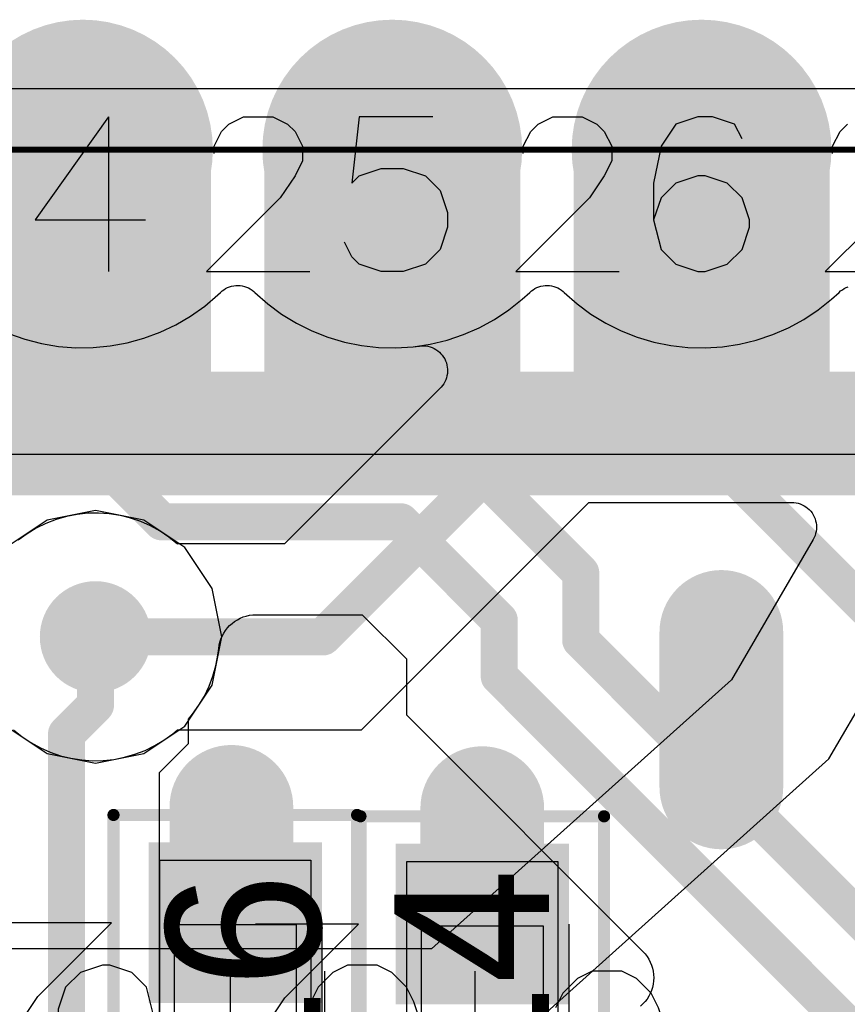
# Model space of a CAD drawing. Header units: millimetres. Extents: x 0 to 559, y 0 to 433.
# Tile 23 of 65: x 91.82 to 95.21, y 101.21 to 105.25. Entities that reach past the tile are written whole.
import ezdxf

# ---------------------------------------------------------------- set-up
doc = ezdxf.new("R2010")
doc.units = ezdxf.units.MM
for name, color, linetype in [('BottomLayer', 5, 'Continuous'), ('BottomPaste', 16, 'Continuous'), ('BottomSolder', 6, 'Continuous'), ('KeepOutLayer', 6, 'Continuous'), ('Mechanical10', 56, 'Continuous'), ('Mechanical11', 56, 'Continuous'), ('Mechanical12', 56, 'Continuous'), ('Mechanical9', 56, 'Continuous'), ('MidLayer1', 16, 'Continuous'), ('MidLayer2', 76, 'Continuous'), ('MultiLayer', 9, 'Continuous'), ('TopLayer', 1, 'Continuous'), ('TopOverlay', 2, 'Continuous'), ('TopPaste', 8, 'Continuous'), ('TopSolder', 216, 'Continuous'), ('ViaHoleLayer', 16, 'Continuous')]:
    doc.layers.add(name, color=color, linetype=linetype)

# ---------------------------------------------------------------- blocks, each defined once
blk = doc.blocks.new('11X1MM_BOT_PAD_19_TO_29_SMD_101')
at = {"layer": 'BottomLayer'}
for points in [[(-3.31, 0.5), (-4.31, 0.5), (-3.31, -0.5), (-4.31, -0.5)], [(-2.04, 0.5), (-3.04, 0.5), (-2.04, -0.5), (-3.04, -0.5)], [(-0.77, 0.5), (-1.77, 0.5), (-0.77, -0.5), (-1.77, -0.5)]]:
    blk.add_solid(points, dxfattribs=at)
at = {"layer": 'BottomPaste'}
for points in [[(-3.31, 0.5), (-4.31, 0.5), (-3.31, -0.5), (-4.31, -0.5)], [(-2.04, 0.5), (-3.04, 0.5), (-2.04, -0.5), (-3.04, -0.5)], [(-0.77, 0.5), (-1.77, 0.5), (-0.77, -0.5), (-1.77, -0.5)]]:
    blk.add_solid(points, dxfattribs=at)
at = {"layer": 'BottomSolder'}
for points in [[(-3.2846, 0.5254), (-4.3354, 0.5254), (-3.2846, -0.5254), (-4.3354, -0.5254)], [(-2.0146, 0.5254), (-3.0654, 0.5254), (-2.0146, -0.5254), (-3.0654, -0.5254)], [(-0.7446, 0.5254), (-1.7954, 0.5254), (-0.7446, -0.5254), (-1.7954, -0.5254)]]:
    blk.add_solid(points, dxfattribs=at)
at = {"layer": 'Mechanical12'}
for p, q in [((7.1001, 0.7501), (-7.1001, 0.7501)), ((-7.1001, -0.7501), (7.1001, -0.7501))]:
    blk.add_line(p, q, dxfattribs=at)
at = {"layer": 'Mechanical9'}
for p, q in [((-4.318, 0), (-4.7412, 0)), ((-4.6203, -0.3023), (-4.318, 0)), ((-3.825, 0), (-3.9156, -0.0302)), ((-3.7947, 0), (-3.825, 0)), ((-3.704, -0.0302), (-3.7947, 0)), ((-3.048, 0), (-3.4712, 0)), ((-3.3503, -0.3023), (-3.048, 0)), ((-2.6759, -0.0302), (-2.5852, 0)), ((-2.5852, 0), (-2.4945, 0)), ((-2.4945, 0), (-2.4038, -0.0302)), ((-1.778, 0), (-2.2012, 0)), ((-2.0803, -0.3023), (-1.778, 0)), ((-1.3756, -0.6349), (-1.3756, 0)), ((-3.9156, -0.0302), (-3.9761, -0.0907)), ((-3.6436, -0.0907), (-3.704, -0.0302)), ((-2.7363, -0.0907), (-2.6759, -0.0302)), ((-2.4038, -0.0302), (-2.3736, -0.0605)), ((-2.3736, -0.0605), (-2.3433, -0.1209)), ((-3.9761, -0.0907), (-4.0063, -0.1814)), ((-3.6133, -0.2116), (-3.6436, -0.0907)), ((-2.7666, -0.1814), (-2.7363, -0.0907)), ((-4.0063, -0.1814), (-4.0063, -0.2116)), ((-2.7666, -0.2419), (-2.7666, -0.1814)), ((-4.0063, -0.2116), (-3.9761, -0.3023)), ((-3.6436, -0.3023), (-3.6133, -0.2116)), ((-3.6133, -0.3628), (-3.6133, -0.2116)), ((-2.7363, -0.3325), (-2.7666, -0.2419)), ((-1.0733, -0.2116), (-1.5268, -0.2116)), ((-1.3756, -0.6349), (-1.0733, -0.2116)), ((-3.9761, -0.3023), (-3.9156, -0.3628)), ((-3.704, -0.3628), (-3.6436, -0.3023)), ((-3.4108, -0.393), (-3.3503, -0.3023)), ((-2.1408, -0.393), (-2.0803, -0.3023)), ((-3.9156, -0.3628), (-3.825, -0.393)), ((-3.7947, -0.393), (-3.704, -0.3628)), ((-3.6436, -0.5139), (-3.6133, -0.3628)), ((-2.6759, -0.393), (-2.7363, -0.3325)), ((-2.4038, -0.6349), (-2.3736, -0.3628)), ((-2.3736, -0.3628), (-2.4038, -0.393)), ((-3.825, -0.393), (-3.7947, -0.393)), ((-3.441, -0.4535), (-3.4108, -0.393)), ((-2.5852, -0.4232), (-2.6759, -0.393)), ((-2.4038, -0.393), (-2.4945, -0.4232)), ((-2.171, -0.4535), (-2.1408, -0.393)), ((-2.4945, -0.4232), (-2.5852, -0.4232)), ((-4.3482, -0.4837), (-4.3482, -0.5139)), ((-3.441, -0.5139), (-3.441, -0.4535)), ((-3.0782, -0.4837), (-3.0782, -0.5139)), ((-2.171, -0.5139), (-2.171, -0.4535)), ((-1.8082, -0.4837), (-1.8082, -0.5139)), ((-4.3482, -0.5139), (-4.3785, -0.5744)), ((-3.704, -0.6046), (-3.6436, -0.5139)), ((-3.4108, -0.5744), (-3.441, -0.5139)), ((-3.0782, -0.5139), (-3.1085, -0.5744)), ((-2.1408, -0.5744), (-2.171, -0.5139)), ((-1.8082, -0.5139), (-1.8385, -0.5744)), ((-3.9761, -0.5442), (-3.9459, -0.6046)), ((-4.3785, -0.5744), (-4.4087, -0.6046)), ((-3.9459, -0.6046), (-3.8552, -0.6349)), ((-3.7947, -0.6349), (-3.704, -0.6046)), ((-3.3805, -0.6046), (-3.4108, -0.5744)), ((-3.3201, -0.6349), (-3.3805, -0.6046)), ((-3.1387, -0.6046), (-3.1992, -0.6349)), ((-3.1085, -0.5744), (-3.1387, -0.6046)), ((-2.1105, -0.6046), (-2.1408, -0.5744)), ((-2.0501, -0.6349), (-2.1105, -0.6046)), ((-1.8687, -0.6046), (-1.9292, -0.6349)), ((-1.8385, -0.5744), (-1.8687, -0.6046)), ((-3.8552, -0.6349), (-3.7947, -0.6349)), ((-3.1992, -0.6349), (-3.3201, -0.6349)), ((-2.7061, -0.6349), (-2.4038, -0.6349)), ((-1.9292, -0.6349), (-2.0501, -0.6349))]:
    blk.add_line(p, q, dxfattribs=at)
blk = doc.blocks.new('C_0402_114')
at = {"layer": 'Mechanical10', "const_width": 0.05}
for points in [[(-0.95, -0.5001), (-0.95, 0.5001)], [(0.95, 0.5001), (-0.95, 0.5001)], [(0.95, -0.5001), (0.95, 0.5001)], [(0.95, -0.5001), (-0.95, -0.5001)]]:
    blk.add_lwpolyline(points, dxfattribs=at)
at = {"layer": 'Mechanical10', "const_width": 0.025}
for points in [[(-0.9625, 0.5001, 1), (-0.9375, 0.5001, 1)], [(-0.9625, 0.5001, 1), (-0.9375, 0.5001, 1)], [(0.9375, 0.5001, 1), (0.9625, 0.5001, 1)], [(0.9375, 0.5001, 1), (0.9625, 0.5001, 1)], [(-0.9625, -0.5001, 1), (-0.9375, -0.5001, 1)], [(-0.9625, -0.5001, 1), (-0.9375, -0.5001, 1)], [(0.9375, -0.5001, 1), (0.9625, -0.5001, 1)], [(0.9375, -0.5001, 1), (0.9625, -0.5001, 1)]]:
    blk.add_lwpolyline(points, format="xyb", close=True, dxfattribs=at)
at = {"layer": 'Mechanical11'}
for p, q in [((-0.765, -0.3099), (-0.765, 0.3099)), ((-0.765, 0.3099), (-0.1151, 0.3099)), ((-0.1151, 0.3099), (0.1151, 0.3099)), ((0.1151, 0.3099), (0.765, 0.3099)), ((0.765, 0.3099), (0.765, -0.3099)), ((-0.765, -0.3099), (-0.765, -0.3099)), ((-0.1151, -0.3099), (-0.765, -0.3099)), ((0.1151, -0.3099), (-0.1151, -0.3099)), ((0.765, -0.3099), (0.1151, -0.3099))]:
    blk.add_line(p, q, dxfattribs=at)
at = {"layer": 'Mechanical12'}
for p, q in [((-0.5001, -0.2499), (-0.5001, 0.2499)), ((-0.5001, 0.2499), (0.5001, 0.2499)), ((0.5001, 0.2499), (0.5001, -0.2499)), ((-0.5001, -0.2499), (-0.5001, -0.2499)), ((0.5001, -0.2499), (-0.5001, -0.2499))]:
    blk.add_line(p, q, dxfattribs=at)
at = {"layer": 'Mechanical9'}
for p, q in [((0.0059, 0.508), (0.0362, 0.4475)), ((0.0362, 0.4475), (0.1269, 0.3568)), ((0.1269, 0.3568), (-0.508, 0.3568)), ((-0.2057, -0.8103), (-0.508, -0.508)), ((-0.508, -0.508), (-0.508, -0.9312)), ((-0.0243, -0.5382), (0.0059, -0.5382)), ((0.0059, -0.5382), (0.0664, -0.5685)), ((0.0664, -0.5685), (0.0966, -0.5987)), ((0.0966, -0.5987), (0.1269, -0.6592)), ((0.1269, -0.6592), (0.1269, -0.7801)), ((0.1269, -0.7801), (0.0966, -0.8405)), ((-0.115, -0.8708), (-0.2057, -0.8103)), ((0.0966, -0.8405), (0.0664, -0.8708)), ((-0.0545, -0.901), (-0.115, -0.8708)), ((0.0664, -0.8708), (0.0059, -0.901)), ((0.0059, -0.901), (-0.0545, -0.901))]:
    blk.add_line(p, q, dxfattribs=at)
at = {"layer": 'TopLayer'}
for points in [[(-0.2032, -0.3302), (-0.2032, 0.3302), (-0.8128, -0.3302), (-0.8128, 0.3302)], [(0.8128, -0.3302), (0.8128, 0.3302), (0.2032, -0.3302), (0.2032, 0.3302)]]:
    blk.add_solid(points, dxfattribs=at)
at = {"layer": 'TopOverlay'}
for p, q in [((-0.1831, 0.7333), (-0.2436, 0.7031)), ((-0.0924, 0.7635), (-0.1831, 0.7333)), ((0.0587, 0.7635), (-0.0924, 0.7635)), ((0.1494, 0.7333), (0.0587, 0.7635)), ((0.2099, 0.7031), (0.1494, 0.7333)), ((-0.2436, 0.7031), (-0.304, 0.6426)), ((0.2704, 0.6426), (0.2099, 0.7031)), ((-0.304, 0.6426), (-0.3343, 0.5821)), ((0.3006, 0.5821), (0.2704, 0.6426)), ((-0.3343, 0.5821), (-0.3343, 0.4612)), ((0.3006, 0.4612), (0.3006, 0.5821)), ((-0.3343, 0.4612), (-0.304, 0.4007)), ((0.2704, 0.4007), (0.3006, 0.4612)), ((-0.304, 0.4007), (-0.2436, 0.3403)), ((0.2099, 0.3403), (0.2704, 0.4007)), ((-0.2436, 0.3403), (-0.1831, 0.3101)), ((0.1494, 0.3101), (0.2099, 0.3403)), ((0.1797, 0.1317), (0.2099, 0.0712)), ((0.2099, 0.0712), (0.3006, -0.0195)), ((0.3006, -0.0195), (-0.3343, -0.0195)), ((-0.1226, -0.3339), (-0.2436, -0.3641)), ((0.0285, -0.3339), (-0.1226, -0.3339)), ((-0.0319, -0.3641), (-0.1226, -0.3339)), ((0.1797, -0.3641), (0.0285, -0.3339)), ((-0.2436, -0.3641), (-0.304, -0.4246)), ((0.0285, -0.4246), (-0.0319, -0.3641)), ((0.2704, -0.4246), (0.1797, -0.3641)), ((-0.304, -0.4246), (-0.3343, -0.5153)), ((0.0587, -0.5153), (0.0285, -0.4246)), ((0.3006, -0.5153), (0.2704, -0.4246)), ((-0.3343, -0.5153), (-0.3343, -0.5455)), ((0.0587, -0.5455), (0.0587, -0.5153)), ((0.3006, -0.5757), (0.3006, -0.5153)), ((-0.3343, -0.5455), (-0.304, -0.6362)), ((0.0285, -0.6362), (0.0587, -0.5455)), ((0.2704, -0.6664), (0.3006, -0.5757)), ((-0.304, -0.6362), (-0.2436, -0.6967)), ((-0.0319, -0.6967), (0.0285, -0.6362)), ((0.2099, -0.6967), (0.2704, -0.6664)), ((-0.2436, -0.6967), (-0.1529, -0.7269)), ((-0.1529, -0.7269), (-0.1226, -0.7269)), ((-0.1226, -0.7269), (-0.0319, -0.6967))]:
    blk.add_line(p, q, dxfattribs=at)
at = {"layer": 'TopPaste'}
for points in [[(-0.2032, -0.3302), (-0.2032, 0.3302), (-0.8128, -0.3302), (-0.8128, 0.3302)], [(0.8128, -0.3302), (0.8128, 0.3302), (0.2032, -0.3302), (0.2032, 0.3302)]]:
    blk.add_solid(points, dxfattribs=at)
at = {"layer": 'TopSolder'}
for points in [[(-0.1778, -0.3556), (-0.1778, 0.3556), (-0.8382, -0.3556), (-0.8382, 0.3556)], [(0.8382, -0.3556), (0.8382, 0.3556), (0.1778, -0.3556), (0.1778, 0.3556)]]:
    blk.add_solid(points, dxfattribs=at)
blk = doc.blocks.new('C_0402_123')
at = {"layer": 'Mechanical10', "const_width": 0.05}
for points in [[(-0.95, -0.5001), (-0.95, 0.5001)], [(0.95, 0.5001), (-0.95, 0.5001)], [(0.95, -0.5001), (0.95, 0.5001)], [(0.95, -0.5001), (-0.95, -0.5001)]]:
    blk.add_lwpolyline(points, dxfattribs=at)
at = {"layer": 'Mechanical10', "const_width": 0.025}
for points in [[(-0.9625, 0.5001, 1), (-0.9375, 0.5001, 1)], [(-0.9625, 0.5001, 1), (-0.9375, 0.5001, 1)], [(0.9375, 0.5001, 1), (0.9625, 0.5001, 1)], [(0.9375, 0.5001, 1), (0.9625, 0.5001, 1)], [(-0.9625, -0.5001, 1), (-0.9375, -0.5001, 1)], [(-0.9625, -0.5001, 1), (-0.9375, -0.5001, 1)], [(0.9375, -0.5001, 1), (0.9625, -0.5001, 1)], [(0.9375, -0.5001, 1), (0.9625, -0.5001, 1)]]:
    blk.add_lwpolyline(points, format="xyb", close=True, dxfattribs=at)
at = {"layer": 'Mechanical11'}
for p, q in [((-0.765, -0.3099), (-0.765, 0.3099)), ((-0.765, 0.3099), (-0.1151, 0.3099)), ((-0.1151, 0.3099), (0.1151, 0.3099)), ((0.1151, 0.3099), (0.765, 0.3099)), ((0.765, 0.3099), (0.765, -0.3099)), ((-0.765, -0.3099), (-0.765, -0.3099)), ((-0.1151, -0.3099), (-0.765, -0.3099)), ((0.1151, -0.3099), (-0.1151, -0.3099)), ((0.765, -0.3099), (0.1151, -0.3099))]:
    blk.add_line(p, q, dxfattribs=at)
at = {"layer": 'Mechanical12'}
for p, q in [((-0.5001, -0.2499), (-0.5001, 0.2499)), ((-0.5001, 0.2499), (0.5001, 0.2499)), ((0.5001, 0.2499), (0.5001, -0.2499)), ((-0.5001, -0.2499), (-0.5001, -0.2499)), ((0.5001, -0.2499), (-0.5001, -0.2499))]:
    blk.add_line(p, q, dxfattribs=at)
at = {"layer": 'Mechanical9'}
for p, q in [((0.0059, 0.508), (0.0362, 0.4475)), ((0.0362, 0.4475), (0.1269, 0.3568)), ((0.1269, 0.3568), (-0.508, 0.3568)), ((-0.2057, -0.8103), (-0.508, -0.508)), ((-0.508, -0.508), (-0.508, -0.9312)), ((-0.0243, -0.5382), (0.0059, -0.5382)), ((0.0059, -0.5382), (0.0664, -0.5685)), ((0.0664, -0.5685), (0.0966, -0.5987)), ((0.0966, -0.5987), (0.1269, -0.6592)), ((0.1269, -0.6592), (0.1269, -0.7801)), ((0.1269, -0.7801), (0.0966, -0.8405)), ((-0.115, -0.8708), (-0.2057, -0.8103)), ((0.0966, -0.8405), (0.0664, -0.8708)), ((-0.0545, -0.901), (-0.115, -0.8708)), ((0.0664, -0.8708), (0.0059, -0.901)), ((0.0059, -0.901), (-0.0545, -0.901))]:
    blk.add_line(p, q, dxfattribs=at)
at = {"layer": 'TopLayer'}
for points in [[(-0.2032, -0.3302), (-0.2032, 0.3302), (-0.8128, -0.3302), (-0.8128, 0.3302)], [(0.8128, -0.3302), (0.8128, 0.3302), (0.2032, -0.3302), (0.2032, 0.3302)]]:
    blk.add_solid(points, dxfattribs=at)
at = {"layer": 'TopOverlay'}
for p, q in [((-0.0729, 0.7539), (-0.1635, 0.7236)), ((0.0783, 0.7539), (-0.0729, 0.7539)), ((0.169, 0.7236), (0.0783, 0.7539)), ((-0.224, 0.6934), (-0.2845, 0.6329)), ((-0.1635, 0.7236), (-0.224, 0.6934)), ((0.2295, 0.6934), (0.169, 0.7236)), ((0.2899, 0.6329), (0.2295, 0.6934)), ((-0.2845, 0.6329), (-0.3147, 0.5725)), ((0.3202, 0.5725), (0.2899, 0.6329)), ((-0.3147, 0.5725), (-0.3147, 0.4516)), ((0.3202, 0.4516), (0.3202, 0.5725)), ((-0.3147, 0.4516), (-0.2845, 0.3911)), ((0.2899, 0.3911), (0.3202, 0.4516)), ((-0.2845, 0.3911), (-0.224, 0.3306)), ((0.2295, 0.3306), (0.2899, 0.3911)), ((-0.224, 0.3306), (-0.1635, 0.3004)), ((0.169, 0.3004), (0.2295, 0.3306)), ((0.1992, 0.122), (0.2295, 0.0616)), ((0.2295, 0.0616), (0.3202, -0.0291)), ((0.3202, -0.0291), (-0.3147, -0.0291)), ((0.3202, -0.6459), (-0.1031, -0.3435)), ((-0.1031, -0.3435), (-0.1031, -0.797)), ((0.3202, -0.6459), (-0.3147, -0.6459))]:
    blk.add_line(p, q, dxfattribs=at)
at = {"layer": 'TopPaste'}
for points in [[(-0.2032, -0.3302), (-0.2032, 0.3302), (-0.8128, -0.3302), (-0.8128, 0.3302)], [(0.8128, -0.3302), (0.8128, 0.3302), (0.2032, -0.3302), (0.2032, 0.3302)]]:
    blk.add_solid(points, dxfattribs=at)
at = {"layer": 'TopSolder'}
for points in [[(-0.1778, -0.3556), (-0.1778, 0.3556), (-0.8382, -0.3556), (-0.8382, 0.3556)], [(0.8382, -0.3556), (0.8382, 0.3556), (0.1778, -0.3556), (0.1778, 0.3556)]]:
    blk.add_solid(points, dxfattribs=at)

msp = doc.modelspace()

# ---------------------------------------------------------------- linework, layer by layer
at = {"layer": 'BottomLayer'}
for p, q in [((92.6978, 102.783), (92.7091, 102.7901)), ((92.7091, 102.7901), (92.7209, 102.7962)), ((92.7209, 102.7962), (92.7332, 102.8012)), ((92.7332, 102.8012), (92.7459, 102.8051)), ((92.7459, 102.8051), (92.7589, 102.8079)), ((92.7589, 102.8079), (92.7721, 102.8096)), ((92.7721, 102.8096), (92.7847, 102.8101)), ((92.7847, 102.8101), (93.2221, 102.8101)), ((93.2221, 102.8101), (93.4029, 102.6292)), ((92.6529, 102.7347), (92.6601, 102.7458)), ((92.6601, 102.7458), (92.6683, 102.7563)), ((92.6683, 102.7563), (92.6773, 102.7661)), ((92.6773, 102.7661), (92.6872, 102.775)), ((92.6872, 102.775), (92.6978, 102.783)), ((92.6375, 102.698), (92.6415, 102.7107)), ((92.6415, 102.7107), (92.6467, 102.7229)), ((92.6467, 102.7229), (92.6529, 102.7347)), ((92.6295, 102.6443), (92.6328, 102.6719)), ((92.6327, 102.6719), (92.6345, 102.6851)), ((92.6328, 102.6719), (92.6327, 102.6719)), ((92.6345, 102.6851), (92.6375, 102.698)), ((92.621, 102.6008), (92.6295, 102.6443)), ((93.4029, 102.6292), (93.4029, 102.3996)), ((92.6088, 102.5581), (92.621, 102.6008)), ((92.5929, 102.5167), (92.6088, 102.5581)), ((92.5735, 102.4768), (92.5929, 102.5167)), ((92.5506, 102.4388), (92.5735, 102.4768)), ((92.5246, 102.4029), (92.5506, 102.4388)), ((92.5078, 102.3821), (92.5246, 102.4029)), ((92.5078, 102.282), (92.5078, 102.3821)), ((93.4029, 102.3996), (94.374, 101.4286)), ((92.3889, 102.1631), (92.5078, 102.282)), ((92.3889, 100.2802), (92.3889, 102.1631)), ((94.374, 101.4286), (94.374, 101.4286)), ((94.374, 101.4286), (94.383, 101.4188)), ((94.383, 101.4188), (94.3911, 101.4083)), ((94.3911, 101.4083), (94.3982, 101.3971)), ((94.3982, 101.3971), (94.4044, 101.3853)), ((94.4044, 101.3853), (94.4095, 101.373)), ((94.4095, 101.373), (94.4135, 101.3603)), ((94.4135, 101.3603), (94.4163, 101.3473)), ((94.4163, 101.3473), (94.4181, 101.3341)), ((94.4181, 101.3341), (94.4187, 101.3209)), ((94.4163, 101.2944), (94.4135, 101.2814)), ((94.4181, 101.3076), (94.4163, 101.2944)), ((94.4187, 101.3209), (94.4181, 101.3076)), ((94.4044, 101.2564), (94.3982, 101.2447)), ((94.4095, 101.2687), (94.4044, 101.2564)), ((94.4135, 101.2814), (94.4095, 101.2687)), ((94.374, 101.2131), (94.3642, 101.2041)), ((94.383, 101.2229), (94.374, 101.2131)), ((94.3911, 101.2334), (94.383, 101.2229)), ((94.3982, 101.2447), (94.3911, 101.2334))]:
    msp.add_line(p, q, dxfattribs=at)
for points, const_width in [([(91.821, 104.7186, 1), (92.329, 104.7186, 1)], 0.508), ([(93.091, 104.7186, 1), (93.599, 104.7186, 1)], 0.508), ([(94.361, 104.7186, 1), (94.869, 104.7186, 1)], 0.508), ([(92.0369, 104.7186, 1), (92.1131, 104.7186, 1)], 0.0762), ([(92.0369, 104.2187, 1), (92.1131, 104.2187, 1)], 0.0762), ([(92.0369, 104.2187, 1), (92.1131, 104.2187, 1)], 0.0762), ([(93.3069, 104.2187, 1), (93.3831, 104.2187, 1)], 0.0762), ([(93.3069, 104.2106, 1), (93.3831, 104.2106, 1)], 0.0762), ([(93.3069, 104.2106, 1), (93.3831, 104.2106, 1)], 0.0762), ([(94.5769, 104.2187, 1), (94.6531, 104.2187, 1)], 0.0762), ([(93.5553, 103.9622, 1), (93.6315, 103.9622, 1)], 0.0762), ([(93.5553, 103.9622, 1), (93.6315, 103.9622, 1)], 0.0762), ([(92.0369, 103.5154, 1), (92.1131, 103.5154, 1)], 0.0762), ([(92.0369, 103.5154, 1), (92.1131, 103.5154, 1)], 0.0762), ([(94.5769, 103.5154, 1), (94.6531, 103.5154, 1)], 0.0762), ([(94.5769, 103.5154, 1), (94.6531, 103.5154, 1)], 0.0762), ([(93.5553, 103.5073, 1), (93.6315, 103.5073, 1)], 0.0762), ([(93.5553, 103.5073, 1), (93.6315, 103.5073, 1)], 0.0762), ([(92.3607, 103.1916, 1), (92.4369, 103.1916, 1)], 0.0762), ([(92.3607, 103.1916, 1), (92.4369, 103.1916, 1)], 0.0762), ([(93.342, 103.1916, 1), (93.4182, 103.1916, 1)], 0.0762), ([(93.342, 103.1916, 1), (93.4182, 103.1916, 1)], 0.0762), ([(94.0808, 102.9818, 1), (94.157, 102.9818, 1)], 0.0762), ([(94.0808, 102.9818, 1), (94.157, 102.9818, 1)], 0.0762), ([(92.025, 102.7194, 1), (92.2282, 102.7194, 1)], 0.2032), ([(94.5947, 102.7397, 1), (94.7979, 102.7397, 1)], 0.2032), ([(93.7463, 102.7872, 1), (93.8225, 102.7872, 1)], 0.0762), ([(93.7463, 102.7872, 1), (93.8225, 102.7872, 1)], 0.0762), ([(92.0885, 102.7194, 1), (92.1647, 102.7194, 1)], 0.0762), ([(94.0808, 102.7062, 1), (94.157, 102.7062, 1)], 0.0762), ([(94.0808, 102.7062, 1), (94.157, 102.7062, 1)], 0.0762), ([(93.7463, 102.5576, 1), (93.8225, 102.5576, 1)], 0.0762), ([(93.7463, 102.5576, 1), (93.8225, 102.5576, 1)], 0.0762), ([(92.0885, 102.44, 1), (92.1647, 102.44, 1)], 0.0762), ([(92.0885, 102.44, 1), (92.1647, 102.44, 1)], 0.0762), ([(91.9696, 102.3211, 1), (92.0458, 102.3211, 1)], 0.0762), ([(91.9696, 102.3211, 1), (92.0458, 102.3211, 1)], 0.0762), ([(92.583, 102.0219, 1), (92.7862, 102.0219, 1)], 0.2032), ([(93.613, 102.0166, 1), (93.8162, 102.0166, 1)], 0.2032)]:
    msp.add_lwpolyline(points, format="xyb", close=True, dxfattribs=dict(at, const_width=const_width))
at = {"layer": 'BottomLayer', "const_width": 0.1524}
for points in [[(92.075, 104.2187), (92.075, 104.7186)], [(92.075, 103.5154), (92.075, 104.2187)], [(93.345, 104.2106), (93.345, 104.2187)], [(93.345, 104.2106), (93.5934, 103.9622)], [(94.615, 103.5154), (94.615, 104.2187)], [(93.5934, 103.5073), (93.5934, 103.9622)], [(92.075, 103.5154), (92.3988, 103.1916)], [(94.615, 103.5154), (95.298, 102.8324)], [(93.5934, 103.5073), (94.1189, 102.9818)], [(92.3988, 103.1916), (93.3801, 103.1916)], [(93.3801, 103.1916), (93.7844, 102.7872)], [(94.1189, 102.7062), (94.1189, 102.9818)], [(93.7844, 102.5576), (93.7844, 102.7872)], [(92.1266, 102.44), (92.1266, 102.7194)], [(94.1189, 102.7062), (95.6056, 101.2195)], [(93.7844, 102.5576), (95.3008, 101.0412)], [(92.0077, 102.3211), (92.1266, 102.44)], [(92.0077, 99.9439), (92.0077, 102.3211)]]:
    msp.add_lwpolyline(points, dxfattribs=at)
at = {"layer": 'BottomSolder'}
for points, const_width in [([(91.8083, 104.7186, 1), (92.3417, 104.7186, 1)], 0.5334), ([(93.0783, 104.7186, 1), (93.6117, 104.7186, 1)], 0.5334), ([(94.3483, 104.7186, 1), (94.8817, 104.7186, 1)], 0.5334), ([(92.0123, 102.7194, 1), (92.2409, 102.7194, 1)], 0.2286), ([(94.582, 102.7397, 1), (94.8106, 102.7397, 1)], 0.2286), ([(92.5703, 102.0219, 1), (92.7989, 102.0219, 1)], 0.2286), ([(93.6003, 102.0166, 1), (93.8289, 102.0166, 1)], 0.2286)]:
    msp.add_lwpolyline(points, format="xyb", close=True, dxfattribs=dict(at, const_width=const_width))
at = {"layer": 'KeepOutLayer', "const_width": 0.0254}
msp.add_lwpolyline([(76.821, 104.7186), (99.2604, 104.7186)], dxfattribs=at)
at = {"layer": 'MidLayer1'}
for p, q in [((92.6769, 104.1561), (92.6854, 104.1586)), ((92.6854, 104.1586), (92.6941, 104.1603)), ((92.6941, 104.1603), (92.7029, 104.1613)), ((92.7029, 104.1613), (92.7118, 104.1616)), ((92.7118, 104.1616), (92.7206, 104.161)), ((92.7206, 104.161), (92.7294, 104.1597)), ((92.7294, 104.1597), (92.738, 104.1576)), ((92.738, 104.1576), (92.7464, 104.1548)), ((93.9469, 104.1561), (93.9554, 104.1586)), ((93.9554, 104.1586), (93.9641, 104.1603)), ((93.9641, 104.1603), (93.9729, 104.1613)), ((93.9729, 104.1613), (93.9818, 104.1616)), ((93.9818, 104.1616), (93.9906, 104.161)), ((93.9906, 104.161), (93.9994, 104.1597)), ((93.9994, 104.1597), (94.008, 104.1576)), ((94.008, 104.1576), (94.0164, 104.1548)), ((92.575, 104.0771), (92.629, 104.1232)), ((92.629, 104.1232), (92.6394, 104.1331)), ((92.6394, 104.1331), (92.6461, 104.139)), ((92.6394, 104.1331), (92.6394, 104.1331)), ((92.6461, 104.139), (92.6532, 104.1442)), ((92.6532, 104.1442), (92.6608, 104.1489)), ((92.6608, 104.1489), (92.6687, 104.1528)), ((92.6687, 104.1528), (92.6769, 104.1561)), ((92.7464, 104.1548), (92.7546, 104.1513)), ((92.7546, 104.1513), (92.7623, 104.1471)), ((92.7623, 104.1471), (92.7697, 104.1422)), ((92.7697, 104.1422), (92.7767, 104.1367)), ((92.7767, 104.1367), (92.7806, 104.1331)), ((92.7806, 104.1331), (92.7805, 104.1331)), ((92.7805, 104.1331), (92.8337, 104.0861)), ((93.8791, 104.1053), (93.9094, 104.1331)), ((93.9094, 104.1331), (93.9161, 104.139)), ((93.9094, 104.1331), (93.9094, 104.1331)), ((93.9161, 104.139), (93.9232, 104.1442)), ((93.9232, 104.1442), (93.9308, 104.1489)), ((93.9308, 104.1489), (93.9387, 104.1528)), ((93.9387, 104.1528), (93.9469, 104.1561)), ((94.0164, 104.1548), (94.0246, 104.1513)), ((94.0246, 104.1513), (94.0323, 104.1471)), ((94.0323, 104.1471), (94.0397, 104.1422)), ((94.0397, 104.1422), (94.0467, 104.1367)), ((94.0467, 104.1367), (94.0506, 104.1331)), ((94.0506, 104.1331), (94.0505, 104.1331)), ((94.0505, 104.1331), (94.1037, 104.0861)), ((95.1491, 104.1053), (95.1794, 104.1331)), ((95.1794, 104.1331), (95.1861, 104.139)), ((95.1794, 104.1331), (95.1794, 104.1331)), ((95.1861, 104.139), (95.1932, 104.1442)), ((95.1932, 104.1442), (95.2008, 104.1489)), ((95.2008, 104.1489), (95.2087, 104.1528)), ((95.2087, 104.1528), (95.2169, 104.1561)), ((92.5172, 104.036), (92.575, 104.0771)), ((92.8337, 104.0861), (92.8908, 104.0439)), ((93.8236, 104.0611), (93.8791, 104.1053)), ((94.1037, 104.0861), (94.1608, 104.0439)), ((95.0936, 104.0611), (95.1491, 104.1053)), ((92.456, 104.0001), (92.5172, 104.036)), ((92.8908, 104.0439), (92.9513, 104.0069)), ((93.7645, 104.0218), (93.8236, 104.0611)), ((94.1608, 104.0439), (94.2213, 104.0069)), ((95.0345, 104.0218), (95.0936, 104.0611)), ((92.3919, 103.9696), (92.456, 104.0001)), ((92.9513, 104.0069), (93.0149, 103.9753)), ((93.7022, 103.9879), (93.7645, 104.0218)), ((94.2213, 104.0069), (94.2849, 103.9753)), ((94.9722, 103.9879), (95.0345, 104.0218)), ((91.7695, 103.9649), (91.8363, 103.9411)), ((92.3254, 103.9448), (92.3919, 103.9696)), ((93.0149, 103.9753), (93.0809, 103.9494)), ((93.5699, 103.937), (93.6371, 103.9596)), ((93.6371, 103.9596), (93.7022, 103.9879)), ((94.2849, 103.9753), (94.3509, 103.9494)), ((94.8399, 103.937), (94.9071, 103.9596)), ((94.9071, 103.9596), (94.9722, 103.9879)), ((91.8363, 103.9411), (91.905, 103.9233)), ((91.905, 103.9233), (91.9749, 103.9115)), ((92.1873, 103.9131), (92.257, 103.9259)), ((92.257, 103.9259), (92.3254, 103.9448)), ((93.0809, 103.9494), (93.1489, 103.9293)), ((93.1489, 103.9293), (93.2185, 103.9152)), ((93.2185, 103.9152), (93.289, 103.9072)), ((93.4307, 103.9098), (93.5009, 103.9204)), ((93.5009, 103.9204), (93.5699, 103.937)), ((94.3509, 103.9494), (94.4189, 103.9293)), ((94.4189, 103.9293), (94.4885, 103.9152)), ((94.4885, 103.9152), (94.559, 103.9072)), ((94.7007, 103.9098), (94.7709, 103.9204)), ((94.7709, 103.9204), (94.8399, 103.937)), ((91.9749, 103.9115), (92.0457, 103.9058)), ((92.0457, 103.9058), (92.1166, 103.9064)), ((92.1166, 103.9064), (92.1873, 103.9131)), ((93.289, 103.9072), (93.3599, 103.9054)), ((93.3599, 103.9054), (93.4307, 103.9098)), ((94.559, 103.9072), (94.6299, 103.9054)), ((94.6299, 103.9054), (94.7007, 103.9098)), ((92.1266, 103.2378), (91.9282, 103.1984)), ((92.1266, 103.2378), (91.9282, 103.1984)), ((92.325, 103.1984), (92.1266, 103.2378)), ((92.325, 103.1984), (92.1266, 103.2378)), ((91.9282, 103.1984), (91.7599, 103.086)), ((91.9282, 103.1984), (91.7599, 103.086)), ((92.4932, 103.086), (92.325, 103.1984)), ((92.4932, 103.086), (92.325, 103.1984)), ((92.6056, 102.9178), (92.4932, 103.086)), ((92.6056, 102.9178), (92.4932, 103.086)), ((92.645, 102.7194), (92.6056, 102.9178)), ((92.645, 102.7194), (92.6056, 102.9178)), ((92.6056, 102.521), (92.645, 102.7194)), ((92.6056, 102.521), (92.645, 102.7194)), ((92.645, 102.7194), (92.645, 102.7194)), ((92.4932, 102.3528), (92.6056, 102.521)), ((92.4932, 102.3528), (92.6056, 102.521)), ((91.7599, 102.3528), (91.9282, 102.2404)), ((91.7599, 102.3528), (91.9282, 102.2404)), ((92.325, 102.2404), (92.4932, 102.3528)), ((92.325, 102.2404), (92.4932, 102.3528)), ((91.9282, 102.2404), (92.1266, 102.2009)), ((91.9282, 102.2404), (92.1266, 102.2009)), ((92.1266, 102.2009), (92.325, 102.2404)), ((92.1266, 102.2009), (92.325, 102.2404))]:
    msp.add_line(p, q, dxfattribs=at)
for points, const_width in [([(91.821, 104.7186, 1), (92.329, 104.7186, 1)], 0.508), ([(93.091, 104.7186, 1), (93.599, 104.7186, 1)], 0.508), ([(94.361, 104.7186, 1), (94.869, 104.7186, 1)], 0.508), ([(92.025, 102.7194, 1), (92.2282, 102.7194, 1)], 0.2032), ([(94.5947, 102.7397, 1), (94.7979, 102.7397, 1)], 0.2032), ([(92.583, 102.0219, 1), (92.7862, 102.0219, 1)], 0.2032), ([(93.613, 102.0166, 1), (93.8162, 102.0166, 1)], 0.2032)]:
    msp.add_lwpolyline(points, format="xyb", close=True, dxfattribs=dict(at, const_width=const_width))
at = {"layer": 'MidLayer2'}
for p, q in [((92.6769, 104.1561), (92.6854, 104.1586)), ((92.6854, 104.1586), (92.6941, 104.1603)), ((92.6941, 104.1603), (92.7029, 104.1613)), ((92.7029, 104.1613), (92.7118, 104.1616)), ((92.7118, 104.1616), (92.7206, 104.161)), ((92.7206, 104.161), (92.7294, 104.1597)), ((92.7294, 104.1597), (92.738, 104.1576)), ((92.738, 104.1576), (92.7464, 104.1548)), ((92.575, 104.0771), (92.629, 104.1232)), ((92.629, 104.1232), (92.6394, 104.1331)), ((92.6394, 104.1331), (92.6461, 104.139)), ((92.6394, 104.1331), (92.6394, 104.1331)), ((92.6461, 104.139), (92.6532, 104.1442)), ((92.6532, 104.1442), (92.6608, 104.1489)), ((92.6608, 104.1489), (92.6687, 104.1528)), ((92.6687, 104.1528), (92.6769, 104.1561)), ((92.7464, 104.1548), (92.7546, 104.1513)), ((92.7546, 104.1513), (92.7623, 104.1471)), ((92.7623, 104.1471), (92.7697, 104.1422)), ((92.7697, 104.1422), (92.7767, 104.1367)), ((92.7767, 104.1367), (92.7806, 104.1331)), ((92.7806, 104.1331), (92.7807, 104.1332)), ((92.7807, 104.1332), (92.8338, 104.0862)), ((92.5172, 104.036), (92.575, 104.0771)), ((92.8338, 104.0862), (92.8909, 104.0441)), ((92.456, 104.0001), (92.5172, 104.036)), ((92.8909, 104.0441), (92.9514, 104.007)), ((92.3919, 103.9696), (92.456, 104.0001)), ((92.9514, 104.007), (93.0149, 103.9754)), ((91.7695, 103.9649), (91.8363, 103.9411)), ((92.3254, 103.9448), (92.3919, 103.9696)), ((93.0149, 103.9754), (93.081, 103.9494)), ((91.8363, 103.9411), (91.905, 103.9233)), ((91.905, 103.9233), (91.9749, 103.9115)), ((92.1873, 103.9131), (92.257, 103.9259)), ((92.257, 103.9259), (92.3254, 103.9448)), ((93.081, 103.9494), (93.149, 103.9293)), ((93.149, 103.9293), (93.2186, 103.9152)), ((93.2186, 103.9152), (93.2891, 103.9072)), ((91.9749, 103.9115), (92.0457, 103.9058)), ((92.0457, 103.9058), (92.1166, 103.9064)), ((92.1166, 103.9064), (92.1873, 103.9131)), ((93.2891, 103.9072), (93.36, 103.9054)), ((93.36, 103.9054), (93.4308, 103.9098)), ((93.4308, 103.9098), (93.4565, 103.9129)), ((93.4565, 103.913), (93.4653, 103.9138)), ((93.4565, 103.9129), (93.4565, 103.913)), ((93.4653, 103.9138), (93.4742, 103.9139)), ((93.4742, 103.9139), (93.483, 103.9132)), ((93.483, 103.9132), (93.4918, 103.9117)), ((93.4918, 103.9117), (93.5003, 103.9095)), ((93.5003, 103.9095), (93.5087, 103.9065)), ((93.5087, 103.9065), (93.5167, 103.9028)), ((93.5167, 103.9028), (93.5245, 103.8984)), ((93.5245, 103.8984), (93.5318, 103.8934)), ((93.5318, 103.8934), (93.5386, 103.8877)), ((93.5386, 103.8877), (93.5449, 103.8815)), ((93.5449, 103.8815), (93.5506, 103.8748)), ((93.5506, 103.8748), (93.5558, 103.8675)), ((93.5558, 103.8675), (93.5603, 103.8599)), ((93.5603, 103.8599), (93.5641, 103.8519)), ((93.5641, 103.8519), (93.5672, 103.8436)), ((93.5672, 103.8436), (93.5695, 103.835)), ((93.5695, 103.835), (93.5711, 103.8263)), ((93.5713, 103.7998), (93.5698, 103.7911)), ((93.5711, 103.8263), (93.5719, 103.8175)), ((93.572, 103.8086), (93.5713, 103.7998)), ((93.5719, 103.8175), (93.572, 103.8086)), ((93.5566, 103.7584), (93.5515, 103.7511)), ((93.5609, 103.7661), (93.5566, 103.7584)), ((93.5646, 103.7741), (93.5609, 103.7661)), ((93.5676, 103.7825), (93.5646, 103.7741)), ((93.5698, 103.7911), (93.5676, 103.7825)), ((93.5424, 103.7405), (92.9025, 103.1006)), ((93.5459, 103.7442), (93.5424, 103.7405)), ((93.5515, 103.7511), (93.5459, 103.7442)), ((93.2185, 102.3381), (94.152, 103.2713)), ((94.152, 103.2713), (94.9853, 103.2713)), ((94.9853, 103.2713), (94.9942, 103.2709)), ((94.9942, 103.2709), (95.003, 103.2698)), ((95.003, 103.2698), (95.0116, 103.2679)), ((95.0116, 103.2679), (95.0201, 103.2652)), ((95.0201, 103.2652), (95.0283, 103.2618)), ((95.0283, 103.2618), (95.0361, 103.2577)), ((95.0361, 103.2577), (95.0436, 103.2529)), ((95.0436, 103.2529), (95.0506, 103.2476)), ((95.0506, 103.2476), (95.0572, 103.2416)), ((95.0572, 103.2416), (95.0632, 103.235)), ((95.0632, 103.235), (95.0686, 103.228)), ((95.0686, 103.228), (95.0733, 103.2205)), ((91.9646, 103.2011), (91.9232, 103.1852)), ((92.0072, 103.2134), (91.9646, 103.2011)), ((92.0507, 103.2219), (92.0072, 103.2134)), ((92.0948, 103.2266), (92.0507, 103.2219)), ((92.1391, 103.2275), (92.0948, 103.2266)), ((92.1833, 103.2244), (92.1391, 103.2275)), ((92.2272, 103.2176), (92.1833, 103.2244)), ((92.2702, 103.2069), (92.2272, 103.2176)), ((92.3121, 103.1925), (92.2702, 103.2069)), ((92.3527, 103.1746), (92.3121, 103.1925)), ((95.0733, 103.2205), (95.0774, 103.2127)), ((95.0774, 103.2127), (95.0808, 103.2045)), ((95.0808, 103.2045), (95.0835, 103.196)), ((95.0835, 103.196), (95.0854, 103.1874)), ((95.0854, 103.1874), (95.0865, 103.1786)), ((91.8834, 103.1657), (91.8454, 103.1428)), ((91.9232, 103.1852), (91.8834, 103.1657)), ((92.3915, 103.1531), (92.3527, 103.1746)), ((92.4283, 103.1284), (92.3915, 103.1531)), ((95.0854, 103.1521), (95.0835, 103.1434)), ((95.0865, 103.1609), (95.0854, 103.1521)), ((95.0865, 103.1786), (95.0869, 103.1697)), ((95.0869, 103.1697), (95.0865, 103.1609)), ((91.8454, 103.1428), (91.8096, 103.1167)), ((92.4628, 103.1005), (92.4283, 103.1284)), ((95.073, 103.1187), (94.7384, 102.5434)), ((95.0733, 103.1189), (95.073, 103.1187)), ((95.0774, 103.1268), (95.0733, 103.1189)), ((95.0808, 103.135), (95.0774, 103.1268)), ((95.0835, 103.1434), (95.0808, 103.135)), ((92.4629, 103.1006), (92.4628, 103.1005)), ((92.9025, 103.1006), (92.4629, 103.1006)), ((95.1375, 102.2185), (95.4441, 102.7455)), ((94.7384, 102.5434), (93.5068, 101.439)), ((91.7903, 102.3382), (91.8248, 102.3104)), ((91.8248, 102.3104), (91.8616, 102.2856)), ((92.4077, 102.296), (92.4435, 102.3221)), ((92.4435, 102.3221), (92.4629, 102.3381)), ((92.4629, 102.3381), (93.2185, 102.3381)), ((91.8616, 102.2856), (91.9005, 102.2642)), ((91.9005, 102.2642), (91.941, 102.2462)), ((92.3299, 102.2536), (92.3697, 102.2731)), ((92.3697, 102.2731), (92.4077, 102.296)), ((91.941, 102.2462), (91.9829, 102.2318)), ((91.9829, 102.2318), (92.026, 102.2212)), ((92.026, 102.2212), (92.0698, 102.2143)), ((92.2024, 102.2168), (92.2459, 102.2253)), ((92.2459, 102.2253), (92.2886, 102.2376)), ((92.2886, 102.2376), (92.3299, 102.2536)), ((93.7014, 100.9305), (95.1375, 102.2185)), ((92.0698, 102.2143), (92.114, 102.2113)), ((92.114, 102.2113), (92.1583, 102.2121)), ((92.1583, 102.2121), (92.2024, 102.2168)), ((93.5068, 101.439), (88.8873, 101.441))]:
    msp.add_line(p, q, dxfattribs=at)
for points, const_width in [([(91.821, 104.7186, 1), (92.329, 104.7186, 1)], 0.508), ([(93.091, 104.7186, 1), (93.599, 104.7186, 1)], 0.508), ([(94.361, 104.7186, 1), (94.869, 104.7186, 1)], 0.508), ([(93.9559, 103.6528, 1), (94.0321, 103.6528, 1)], 0.0762), ([(93.9559, 103.6528, 1), (94.0321, 103.6528, 1)], 0.0762), ([(92.025, 102.7194, 1), (92.2282, 102.7194, 1)], 0.2032), ([(94.5947, 102.7397, 1), (94.7979, 102.7397, 1)], 0.2032), ([(92.0885, 102.7194, 1), (92.1647, 102.7194, 1)], 0.0762), ([(93.0224, 102.7194, 1), (93.0986, 102.7194, 1)], 0.0762), ([(93.0224, 102.7194, 1), (93.0986, 102.7194, 1)], 0.0762), ([(92.583, 102.0219, 1), (92.7862, 102.0219, 1)], 0.2032), ([(93.613, 102.0166, 1), (93.8162, 102.0166, 1)], 0.2032)]:
    msp.add_lwpolyline(points, format="xyb", close=True, dxfattribs=dict(at, const_width=const_width))
at = {"layer": 'MidLayer2', "const_width": 0.1524}
for points in [[(93.0605, 102.7194), (93.994, 103.6528)], [(93.994, 103.6528), (95.4034, 103.6528)], [(92.1266, 102.7194), (93.0605, 102.7194)]]:
    msp.add_lwpolyline(points, dxfattribs=at)
at = {"layer": 'MultiLayer'}
for points, const_width in [([(91.821, 104.7186, 1), (92.329, 104.7186, 1)], 0.508), ([(93.091, 104.7186, 1), (93.599, 104.7186, 1)], 0.508), ([(94.361, 104.7186, 1), (94.869, 104.7186, 1)], 0.508), ([(92.025, 102.7194, 1), (92.2282, 102.7194, 1)], 0.2032), ([(94.5947, 102.7397, 1), (94.7979, 102.7397, 1)], 0.2032), ([(92.583, 102.0219, 1), (92.7862, 102.0219, 1)], 0.2032), ([(93.613, 102.0166, 1), (93.8162, 102.0166, 1)], 0.2032)]:
    msp.add_lwpolyline(points, format="xyb", close=True, dxfattribs=dict(at, const_width=const_width))
at = {"layer": 'TopLayer'}
for points, const_width in [([(91.821, 104.7186, 1), (92.329, 104.7186, 1)], 0.508), ([(93.091, 104.7186, 1), (93.599, 104.7186, 1)], 0.508), ([(94.361, 104.7186, 1), (94.869, 104.7186, 1)], 0.508), ([(94.5693, 102.7397, 1), (94.8233, 102.7397, 1)], 0.254), ([(92.025, 102.7194, 1), (92.2282, 102.7194, 1)], 0.2032), ([(94.5947, 102.7397, 1), (94.7979, 102.7397, 1)], 0.2032), ([(94.5693, 102.1019, 1), (94.8233, 102.1019, 1)], 0.254), ([(92.5576, 102.0219, 1), (92.8116, 102.0219, 1)], 0.254), ([(93.5876, 102.0166, 1), (93.8416, 102.0166, 1)], 0.254), ([(92.583, 102.0219, 1), (92.7862, 102.0219, 1)], 0.2032), ([(93.613, 102.0166, 1), (93.8162, 102.0166, 1)], 0.2032), ([(94.6582, 102.1019, 1), (94.7344, 102.1019, 1)], 0.0762), ([(94.6688, 102.1019, 1), (94.745, 102.1019, 1)], 0.0762), ([(93.5876, 101.836, 1), (93.8416, 101.836, 1)], 0.254), ([(93.5876, 101.836, 1), (93.8416, 101.836, 1)], 0.254), ([(93.6511, 101.836, 1), (93.7781, 101.836, 1)], 0.127), ([(93.5876, 101.5413, 1), (93.8416, 101.5413, 1)], 0.254), ([(93.5876, 101.5413, 1), (93.8416, 101.5413, 1)], 0.254), ([(92.5576, 101.5048, 1), (92.8116, 101.5048, 1)], 0.254), ([(92.5576, 101.5048, 1), (92.8116, 101.5048, 1)], 0.254), ([(92.5736, 101.4887, 1), (92.8276, 101.4887, 1)], 0.254), ([(93.4593, 101.6442, 1), (93.5863, 101.6442, 1)], 0.127), ([(93.5876, 101.4834, 1), (93.8416, 101.4834, 1)], 0.254), ([(92.6625, 101.5467, 1), (92.7387, 101.5467, 1)], 0.0762), ([(92.6625, 101.4887, 1), (92.7387, 101.4887, 1)], 0.0762)]:
    msp.add_lwpolyline(points, format="xyb", close=True, dxfattribs=dict(at, const_width=const_width))
for points, const_width in [([(83.3158, 103.5538), (98.0986, 103.5538)], 0.508), ([(94.6963, 102.1019), (94.6963, 102.7397)], 0.508), ([(92.6846, 101.5048), (92.6846, 102.0219)], 0.508), ([(93.7146, 101.836), (93.7146, 102.0166)], 0.508), ([(94.6963, 102.1019), (94.7069, 102.1019)], 0.1524), ([(93.7146, 101.5413), (93.7146, 101.836)], 0.508), ([(93.5228, 101.6442), (93.7146, 101.836)], 0.254), ([(93.7146, 101.4834), (93.7146, 101.5413)], 0.508), ([(92.6846, 101.5048), (92.7006, 101.4887)], 0.508), ([(92.7006, 101.4887), (92.7006, 101.5467)], 0.1524)]:
    msp.add_lwpolyline(points, dxfattribs=dict(at, const_width=const_width))
at = {"layer": 'TopSolder'}
for points, const_width in [([(91.8083, 104.7186, 1), (92.3417, 104.7186, 1)], 0.5334), ([(93.0783, 104.7186, 1), (93.6117, 104.7186, 1)], 0.5334), ([(94.3483, 104.7186, 1), (94.8817, 104.7186, 1)], 0.5334), ([(92.0123, 102.7194, 1), (92.2409, 102.7194, 1)], 0.2286), ([(94.582, 102.7397, 1), (94.8106, 102.7397, 1)], 0.2286), ([(92.5703, 102.0219, 1), (92.7989, 102.0219, 1)], 0.2286), ([(93.6003, 102.0166, 1), (93.8289, 102.0166, 1)], 0.2286)]:
    msp.add_lwpolyline(points, format="xyb", close=True, dxfattribs=dict(at, const_width=const_width))
at = {"layer": 'ViaHoleLayer'}
for points, const_width in [([(91.948, 104.7186, 1), (92.202, 104.7186, 1)], 0.254), ([(93.218, 104.7186, 1), (93.472, 104.7186, 1)], 0.254), ([(94.488, 104.7186, 1), (94.742, 104.7186, 1)], 0.254), ([(94.6455, 102.7397, 1), (94.7471, 102.7397, 1)], 0.1016), ([(92.0758, 102.7194, 1), (92.1774, 102.7194, 1)], 0.1016), ([(92.6338, 102.0219, 1), (92.7354, 102.0219, 1)], 0.1016), ([(93.6638, 102.0166, 1), (93.7654, 102.0166, 1)], 0.1016)]:
    msp.add_lwpolyline(points, format="xyb", close=True, dxfattribs=dict(at, const_width=const_width))

# ---------------------------------------------------------------- block references
for name, p, rotation in [('11X1MM_BOT_PAD_19_TO_29_SMD_101', (90.805, 104.2187), 180), ('C_0402_114', (92.7006, 101.0387), 270), ('C_0402_123', (93.7146, 101.0333), 270)]:
    msp.add_blockref(name, p, dxfattribs=dict(rotation=rotation))

# ---------------------------------------------------------------- texts
at = {"layer": 'Mechanical10'}
for s, p in [('C14', (93.9881, 100.2106)), ('C16', (93.0511, 100.1931))]:
    msp.add_text(s, height=0.635, rotation=90, dxfattribs=at).set_placement(p)

doc.saveas('drawing.dxf')
